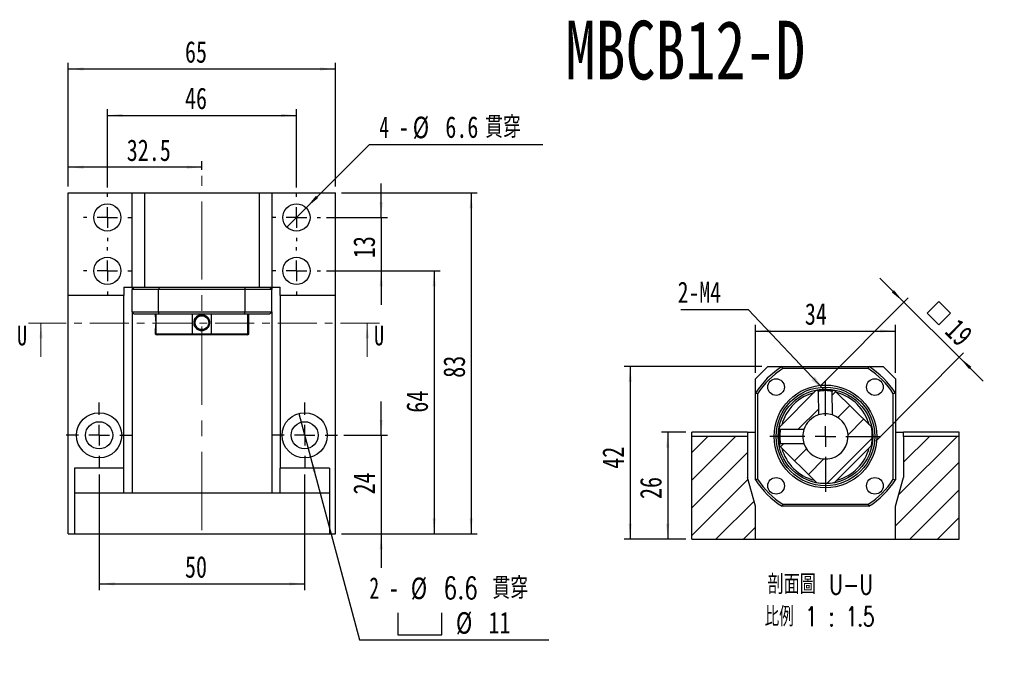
# Model space of a CAD drawing. Header units: millimetres. Extents: x 28 to 295, y 13 to 199.
# Tile 2 of 6: x 28 to 188, y 95 to 199. Entities that reach past the tile are written whole.
import ezdxf

# ---------------------------------------------------------------- set-up
doc = ezdxf.new("R2010")
doc.units = ezdxf.units.MM
doc.linetypes.add('CENTER', pattern=[10.16, 6.35, -1.27, 1.27, -1.27])
doc.linetypes.add('CENTERX2', pattern=[20.32, 12.7, -2.54, 2.54, -2.54])
doc.layers.add('FORMAT', color=7, linetype='Continuous')
doc.styles.add('SLDTEXTSTYLE0', font='TXT', dxfattribs={"width": 0.75})
doc.styles.add('SLDTEXTSTYLE1', font='TXT', dxfattribs={"width": 0.75, "bigfont": 'bigfont'})
doc.styles.add('SLDTEXTSTYLE4', font='TXT', dxfattribs={"width": 0.666667})
doc.styles.add('SLDTEXTSTYLE5', font='TXT', dxfattribs={"width": 0.675, "bigfont": 'bigfont'})
doc.dimstyles.new('SLDDIMSTYLE2', dxfattribs={"dimtxt": 0.18, "dimasz": 2.5, "dimexe": 0, "dimexo": 0.0625, "dimgap": 0, "dimtad": 0, "dimtih": 1, "dimtoh": 1, "dimdec": 0, "dimrnd": 1e-09, "dimzin": 0, "dimdsep": 46, "dimtxsty": 'Standard', "dimsah": 1, "dimcen": 0.09, "dimadec": 0, "dimazin": 0, "dimtfac": 2.5, "dimtdec": 0, "dimtofl": 0, "dimtmove": 0, "dimatfit": 3, "dimfxl": 0, "dimfrac": 2, "dimtolj": 1, "dimtzin": 0, "dimarcsym": 0})
doc.dimstyles.new('SLDDIMSTYLE3', dxfattribs={"dimtxt": 3.5, "dimasz": 2.5, "dimexe": 0, "dimexo": 0.0625, "dimgap": 0.875, "dimtad": 1, "dimdec": 1, "dimlfac": 1.5, "dimrnd": 1e-09, "dimzin": 12, "dimdsep": 46, "dimtxsty": 'SLDTEXTSTYLE0', "dimsah": 1, "dimcen": 0.09, "dimadec": 0, "dimazin": 3, "dimtfac": 1, "dimtdec": 1, "dimtmove": 0, "dimatfit": 0, "dimfxl": 0, "dimfrac": 2, "dimtolj": 1, "dimtzin": 12, "dimarcsym": 0})
doc.dimstyles.new('SLDDIMSTYLE4', dxfattribs={"dimtxt": 3.5, "dimasz": 2.5, "dimexe": 0, "dimexo": 0.0625, "dimgap": 0.875, "dimtad": 1, "dimlfac": 1.5, "dimrnd": 1e-09, "dimzin": 12, "dimdsep": 46, "dimtxsty": 'SLDTEXTSTYLE0', "dimsah": 1, "dimcen": 0.09, "dimadec": 0, "dimazin": 3, "dimtfac": 1, "dimtofl": 0, "dimtmove": 0, "dimatfit": 3, "dimfxl": 0, "dimfrac": 2, "dimtolj": 1, "dimtzin": 12, "dimarcsym": 0})
doc.dimstyles.new('SLDDIMSTYLE5', dxfattribs={"dimtxt": 3.5, "dimasz": 2.5, "dimexe": 0, "dimexo": 0.0625, "dimgap": 0.875, "dimtad": 1, "dimlfac": 1.5, "dimrnd": 1e-09, "dimzin": 12, "dimdsep": 46, "dimtxsty": 'SLDTEXTSTYLE0', "dimsah": 1, "dimcen": 0.09, "dimadec": 0, "dimazin": 3, "dimtfac": 1, "dimtmove": 0, "dimatfit": 0, "dimfxl": 0, "dimfrac": 2, "dimtolj": 1, "dimtzin": 12, "dimarcsym": 0})
doc.dimstyles.new('SLDDIMSTYLE6', dxfattribs={"dimtxt": 3.5, "dimasz": 2.5, "dimexe": 0, "dimexo": 0.0625, "dimgap": 0.875, "dimtad": 0, "dimtih": 1, "dimtoh": 1, "dimdec": 1, "dimlfac": 1.5, "dimrnd": 1e-09, "dimzin": 12, "dimdsep": 46, "dimtxsty": 'SLDTEXTSTYLE0', "dimblk1": 'NONE', "dimsah": 1, "dimcen": 0, "dimadec": 0, "dimazin": 3, "dimtfac": 1, "dimtdec": 1, "dimtmove": 0, "dimatfit": 3, "dimldrblk": 'NONE', "dimfxl": 0, "dimfrac": 2, "dimtolj": 1, "dimtzin": 12, "dimarcsym": 0})

# ---------------------------------------------------------------- blocks, each defined once
blk = doc.blocks.new('_D')
at = {"layer": 'FORMAT', "color": 7}
for p, q in [((36.28, 171.55), (36.28, 175.7)), ((57.95, 174.29), (57.95, 175.7)), ((57.95, 174.7), (36.28, 174.7))]:
    blk.add_line(p, q, dxfattribs=at)
for points in [[(36.28, 174.7), (38.78, 174.45), (38.78, 174.95)], [(57.95, 174.7), (55.45, 174.95), (55.45, 174.45)]]:
    blk.add_solid(points, dxfattribs=at)
at = {"layer": 'FORMAT', "color": 7, "insert": (45.76, 179.21), "char_height": 3.5, "attachment_point": 1, "style": 'SLDTEXTSTYLE0'}
blk.add_mtext('32.5', dxfattribs=at)
blk = doc.blocks.new('_D_1')
at = {"layer": 'FORMAT', "color": 7}
for p, q in [((42.61, 171.42), (42.61, 184.11)), ((73.28, 171.42), (73.28, 184.11)), ((42.61, 183.11), (73.28, 183.11))]:
    blk.add_line(p, q, dxfattribs=at)
for points in [[(42.61, 183.11), (45.11, 182.86), (45.11, 183.36)], [(73.28, 183.11), (70.78, 183.36), (70.78, 182.86)]]:
    blk.add_solid(points, dxfattribs=at)
at = {"layer": 'FORMAT', "color": 7, "insert": (55.2, 187.62), "char_height": 3.5, "attachment_point": 1, "style": 'SLDTEXTSTYLE0'}
blk.add_mtext('46', dxfattribs=at)
blk = doc.blocks.new('_D_2')
at = {"layer": 'FORMAT', "color": 7}
for p, q in [((36.28, 171.55), (36.28, 191.63)), ((79.61, 171.55), (79.61, 191.63)), ((36.28, 190.63), (79.61, 190.63))]:
    blk.add_line(p, q, dxfattribs=at)
for points in [[(36.28, 190.63), (38.78, 190.38), (38.78, 190.88)], [(79.61, 190.63), (77.11, 190.88), (77.11, 190.38)]]:
    blk.add_solid(points, dxfattribs=at)
at = {"layer": 'FORMAT', "color": 7, "insert": (55.2, 195.15), "char_height": 3.5, "attachment_point": 1, "style": 'SLDTEXTSTYLE0'}
blk.add_mtext('65', dxfattribs=at)
blk = doc.blocks.new('_D_3')
at = {"layer": 'FORMAT', "color": 7}
for p, q in [((87.02, 166.55), (87.02, 172.05)), ((78.15, 166.55), (88.02, 166.55)), ((87.02, 166.55), (87.02, 157.88)), ((78.15, 157.88), (88.02, 157.88)), ((87.02, 157.88), (87.02, 152.38))]:
    blk.add_line(p, q, dxfattribs=at)
for points in [[(87.02, 166.55), (87.27, 169.05), (86.77, 169.05)], [(87.02, 157.88), (86.77, 155.38), (87.27, 155.38)]]:
    blk.add_solid(points, dxfattribs=at)
at = {"layer": 'FORMAT', "color": 7, "insert": (82.5, 159.94), "char_height": 3.5, "attachment_point": 1, "rotation": 90, "style": 'SLDTEXTSTYLE0'}
blk.add_mtext('13', dxfattribs=at)
blk = doc.blocks.new('_D_4')
at = {"layer": 'FORMAT', "color": 7}
for p, q in [((87.02, 131.22), (87.02, 136.72)), ((80.95, 131.22), (88.02, 131.22)), ((87.02, 131.22), (87.02, 115.22)), ((80.61, 115.22), (88.02, 115.22)), ((87.02, 115.22), (87.02, 109.72))]:
    blk.add_line(p, q, dxfattribs=at)
for points in [[(87.02, 131.22), (87.27, 133.72), (86.77, 133.72)], [(87.02, 115.22), (86.77, 112.72), (87.27, 112.72)]]:
    blk.add_solid(points, dxfattribs=at)
at = {"layer": 'FORMAT', "color": 7, "insert": (82.5, 121.62), "char_height": 3.5, "attachment_point": 1, "rotation": 90, "style": 'SLDTEXTSTYLE0'}
blk.add_mtext('24', dxfattribs=at)
blk = doc.blocks.new('_D_5')
at = {"layer": 'FORMAT', "color": 7}
for p, q in [((78.15, 157.88), (96.61, 157.88)), ((95.61, 157.88), (95.61, 115.22)), ((80.61, 115.22), (96.61, 115.22))]:
    blk.add_line(p, q, dxfattribs=at)
for points in [[(95.61, 157.88), (95.36, 155.38), (95.86, 155.38)], [(95.61, 115.22), (95.86, 117.72), (95.36, 117.72)]]:
    blk.add_solid(points, dxfattribs=at)
at = {"layer": 'FORMAT', "color": 7, "insert": (91.1, 134.88), "char_height": 3.5, "attachment_point": 1, "rotation": 90, "style": 'SLDTEXTSTYLE0'}
blk.add_mtext('64', dxfattribs=at)
blk = doc.blocks.new('_D_6')
at = {"layer": 'FORMAT', "color": 7}
for p, q in [((80.61, 170.55), (102.61, 170.55)), ((101.61, 170.55), (101.61, 115.22)), ((80.61, 115.22), (102.61, 115.22))]:
    blk.add_line(p, q, dxfattribs=at)
for points in [[(101.61, 170.55), (101.36, 168.05), (101.86, 168.05)], [(101.61, 115.22), (101.86, 117.72), (101.36, 117.72)]]:
    blk.add_solid(points, dxfattribs=at)
at = {"layer": 'FORMAT', "color": 7, "insert": (97.1, 140.54), "char_height": 3.5, "attachment_point": 1, "rotation": 90, "style": 'SLDTEXTSTYLE0'}
blk.add_mtext('83', dxfattribs=at)
blk = doc.blocks.new('_D_7')
at = {"layer": 'FORMAT', "color": 7}
for p, q in [((41.28, 124.88), (41.28, 106.11)), ((74.61, 124.88), (74.61, 106.11)), ((41.28, 107.11), (74.61, 107.11))]:
    blk.add_line(p, q, dxfattribs=at)
for points in [[(41.28, 107.11), (43.78, 106.86), (43.78, 107.36)], [(74.61, 107.11), (72.11, 107.36), (72.11, 106.86)]]:
    blk.add_solid(points, dxfattribs=at)
at = {"layer": 'FORMAT', "color": 7, "insert": (55.2, 111.62), "char_height": 3.5, "attachment_point": 1, "style": 'SLDTEXTSTYLE0'}
blk.add_mtext('50', dxfattribs=at)
blk = doc.blocks.new('_D_8')
at = {"layer": 'FORMAT'}
for p, q in [((74.84, 168.11), (85.12, 178.39)), ((85.12, 178.39), (113.22, 178.39)), ((71.73, 164.99), (74.84, 168.11))]:
    blk.add_line(p, q, dxfattribs=at)
blk.add_solid([(74.84, 168.11), (76.78, 169.7), (76.43, 170.05)], dxfattribs=at)
at = {"layer": 'FORMAT', "char_height": 3.5, "attachment_point": 1}
for s, insert, style in [('4 -', (86.71, 182.96), 'SLDTEXTSTYLE4'), ('%%c', (92.14, 182.9), 'SLDTEXTSTYLE0'), ('6.6', (97.42, 182.96), 'SLDTEXTSTYLE0'), ('\\M+18AD1\\M+190FA', (103.89, 182.96), 'SLDTEXTSTYLE1')]:
    blk.add_mtext(s, dxfattribs=dict(at, insert=insert, style=style))
blk = doc.blocks.new('_NONE')
blk = doc.blocks.new('SW_SYMBOL_HOLE_SPOT')
at = {"layer": 'FORMAT', "color": 0}
for p, q in [((0, 875), (0, 75)), ((1600, 75), (1600, 875)), ((0, 75), (1600, 75))]:
    blk.add_line(p, q, dxfattribs=at)
blk = doc.blocks.new('_D_9')
at = {"layer": 'FORMAT'}
for p, q in [((73.67, 134.76), (75.56, 127.68)), ((75.56, 127.68), (83.51, 98.02)), ((83.51, 98.02), (114.19, 98.02))]:
    blk.add_line(p, q, dxfattribs=at)
blk.add_solid([(75.56, 127.68), (75.97, 125.2), (76.45, 125.33)], dxfattribs=at)
at = {"layer": 'FORMAT', "xscale": 0.004470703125, "yscale": 0.004470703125, "zscale": 0.004470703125}
blk.add_blockref('SW_SYMBOL_HOLE_SPOT', (89.7, 98.5), dxfattribs=at)
at = {"layer": 'FORMAT', "char_height": 3.5, "attachment_point": 1}
for s, insert, style in [('2 -', (85.1, 108.19), 'SLDTEXTSTYLE4'), ('%%c', (91.82, 108.14), 'SLDTEXTSTYLE0'), ('6.6 \\M+18AD1\\M+190FA', (97.1, 108.19), 'SLDTEXTSTYLE1'), ('%%c', (99.14, 102.53), 'SLDTEXTSTYLE0'), ('11', (104.42, 102.58), 'SLDTEXTSTYLE0')]:
    blk.add_mtext(s, dxfattribs=dict(at, insert=insert, style=style))
blk = doc.blocks.new('SW_CENTERMARKSYMBOL_2')
at = {"layer": 'FORMAT', "color": 0}
for p, q in [((0, 3.33), (0, 3.87)), ((0, 0), (0, 1.67)), ((-3.33, 0), (-3.87, 0)), ((0, 0), (-1.67, 0)), ((0, 0), (0, -1.67)), ((0, 0), (1.67, 0)), ((3.33, 0), (3.87, 0)), ((0, -3.33), (0, -3.87))]:
    blk.add_line(p, q, dxfattribs=at)
blk = doc.blocks.new('SW_CENTERMARKSYMBOL_3')
at = {"layer": 'FORMAT', "color": 0}
for p, q in [((0, 3.33), (0, 3.87)), ((0, 0), (0, 1.67)), ((-3.33, 0), (-3.87, 0)), ((0, 0), (-1.67, 0)), ((0, 0), (0, -1.67)), ((0, 0), (1.67, 0)), ((3.33, 0), (3.87, 0)), ((0, -3.33), (0, -3.87))]:
    blk.add_line(p, q, dxfattribs=at)
blk = doc.blocks.new('SW_CENTERMARKSYMBOL_4')
at = {"layer": 'FORMAT', "color": 0}
for p, q in [((0, 3.33), (0, 3.87)), ((0, 0), (0, 1.67)), ((-3.33, 0), (-3.87, 0)), ((0, 0), (-1.67, 0)), ((0, 0), (0, -1.67)), ((0, 0), (1.67, 0)), ((3.33, 0), (3.87, 0)), ((0, -3.33), (0, -3.87))]:
    blk.add_line(p, q, dxfattribs=at)
blk = doc.blocks.new('SW_CENTERMARKSYMBOL_5')
at = {"layer": 'FORMAT', "color": 0}
for p, q in [((0, 3.33), (0, 3.87)), ((0, 0), (0, 1.67)), ((-3.33, 0), (-3.87, 0)), ((0, 0), (-1.67, 0)), ((0, 0), (0, -1.67)), ((0, 0), (1.67, 0)), ((3.33, 0), (3.87, 0)), ((0, -3.33), (0, -3.87))]:
    blk.add_line(p, q, dxfattribs=at)
blk = doc.blocks.new('SW_CENTERMARKSYMBOL_6')
at = {"layer": 'FORMAT', "color": 0}
for p, q in [((0, 3.33), (0, 5.33)), ((0, 0), (0, 1.67)), ((-3.33, 0), (-5.33, 0)), ((0, 0), (-1.67, 0)), ((0, 0), (0, -1.67)), ((0, 0), (1.67, 0)), ((3.33, 0), (5.33, 0)), ((0, -3.33), (0, -5.33))]:
    blk.add_line(p, q, dxfattribs=at)
blk = doc.blocks.new('SW_CENTERMARKSYMBOL_7')
at = {"layer": 'FORMAT', "color": 0}
for p, q in [((0, 3.33), (0, 5.33)), ((0, 0), (0, 1.67)), ((-3.33, 0), (-5.33, 0)), ((0, 0), (-1.67, 0)), ((0, 0), (0, -1.67)), ((0, 0), (1.67, 0)), ((3.33, 0), (5.33, 0)), ((0, -3.33), (0, -5.33))]:
    blk.add_line(p, q, dxfattribs=at)
blk = doc.blocks.new('_D_10')
at = {"layer": 'FORMAT', "color": 7}
for p, q in [((136.4, 131.7), (132.49, 131.7)), ((133.49, 131.7), (133.49, 114.36)), ((136.4, 114.36), (132.49, 114.36))]:
    blk.add_line(p, q, dxfattribs=at)
for points in [[(133.49, 131.7), (133.24, 129.2), (133.74, 129.2)], [(133.49, 114.36), (133.74, 116.86), (133.24, 116.86)]]:
    blk.add_solid(points, dxfattribs=at)
at = {"layer": 'FORMAT', "color": 7, "insert": (128.98, 120.88), "char_height": 3.5, "attachment_point": 1, "rotation": 90, "style": 'SLDTEXTSTYLE0'}
blk.add_mtext('26', dxfattribs=at)
blk = doc.blocks.new('_D_11')
at = {"layer": 'FORMAT', "color": 7}
for p, q in [((148.73, 142.36), (126.4, 142.36)), ((127.4, 142.36), (127.4, 114.36)), ((136.4, 114.36), (126.4, 114.36))]:
    blk.add_line(p, q, dxfattribs=at)
for points in [[(127.4, 142.36), (127.15, 139.86), (127.65, 139.86)], [(127.4, 114.36), (127.65, 116.86), (127.15, 116.86)]]:
    blk.add_solid(points, dxfattribs=at)
at = {"layer": 'FORMAT', "color": 7, "insert": (122.89, 125.78), "char_height": 3.5, "attachment_point": 1, "rotation": 90, "style": 'SLDTEXTSTYLE0'}
blk.add_mtext('42', dxfattribs=at)
blk = doc.blocks.new('_D_12')
at = {"layer": 'FORMAT', "color": 7}
for p, q in [((147.73, 141.36), (147.73, 149.13)), ((170.4, 141.36), (170.4, 149.13)), ((147.73, 148.13), (170.4, 148.13))]:
    blk.add_line(p, q, dxfattribs=at)
for points in [[(147.73, 148.13), (150.23, 147.88), (150.23, 148.38)], [(170.4, 148.13), (167.9, 148.38), (167.9, 147.88)]]:
    blk.add_solid(points, dxfattribs=at)
at = {"layer": 'FORMAT', "color": 7, "insert": (155.73, 152.64), "char_height": 3.5, "attachment_point": 1, "style": 'SLDTEXTSTYLE0'}
blk.add_mtext('34', dxfattribs=at)
blk = doc.blocks.new('SW_SYMBOL_MOD_BOX')
at = {"layer": 'FORMAT', "color": 0}
for p, q in [((200, 200), (200, 800)), ((200, 800), (800, 800)), ((800, 800), (800, 200)), ((200, 200), (800, 200))]:
    blk.add_line(p, q, dxfattribs=at)
blk = doc.blocks.new('_D_13')
at = {"layer": 'FORMAT', "color": 7}
for p, q in [((171.76, 152.82), (167.86, 156.69)), ((158.23, 139.18), (172.47, 153.53)), ((171.76, 152.82), (180.76, 143.9)), ((167.23, 130.26), (181.46, 144.61)), ((180.76, 143.9), (184.66, 140.02))]:
    blk.add_line(p, q, dxfattribs=at)
for points in [[(171.76, 152.82), (170.17, 154.76), (169.81, 154.4)], [(180.76, 143.9), (182.36, 141.96), (182.71, 142.32)]]:
    blk.add_solid(points, dxfattribs=at)
at = {"layer": 'FORMAT', "color": 7, "xscale": 0.004470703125, "yscale": 0.004470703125, "zscale": 0.004470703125, "rotation": 315.2253998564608}
blk.add_blockref('SW_SYMBOL_MOD_BOX', (174.28, 151.01), dxfattribs=at)
at = {"layer": 'FORMAT', "color": 7, "insert": (180.7, 150.39), "char_height": 3.5, "attachment_point": 1, "rotation": 315.2254, "style": 'SLDTEXTSTYLE0'}
blk.add_mtext('19', dxfattribs=at)
blk = doc.blocks.new('SW_NOTE_2')
at = {"layer": 'FORMAT', "color": 0, "char_height": 3.175, "attachment_point": 2}
for s, insert, style in [('\\M+19655\\M+196CA\\M+19AA4 U-U', (10.32, 4.09), 'SLDTEXTSTYLE1'), ('\\M+194E4\\M+197E1 1 : 1.5', (10.2, -1.14), 'SLDTEXTSTYLE5')]:
    blk.add_mtext(s, dxfattribs=dict(at, insert=insert, style=style))
blk = doc.blocks.new('SW_NOTE_3')
at = {"layer": 'FORMAT', "color": 0}
blk.add_line((-10.94, 0), (0, 0), dxfattribs=at)
at = {"layer": 'FORMAT', "color": 0, "insert": (-11.43, 4.53), "char_height": 3.44, "attachment_point": 1, "style": 'SLDTEXTSTYLE0'}
blk.add_mtext('2-M4', dxfattribs=at)
blk = doc.blocks.new('SW_CENTERMARKSYMBOL_8')
at = {"layer": 'FORMAT', "color": 0}
for p, q in [((0, 3.33), (0, 9)), ((0, 0), (0, 1.67)), ((-3.33, 0), (-9, 0)), ((0, 0), (-1.67, 0)), ((0, 0), (0, -1.67)), ((0, 0), (1.67, 0)), ((3.33, 0), (9, 0)), ((0, -3.33), (0, -9))]:
    blk.add_line(p, q, dxfattribs=at)

msp = doc.modelspace()

# ---------------------------------------------------------------- hatches: boundary and pattern name
at = {"layer": 'FORMAT', "linetype": 'Continuous', "lineweight": 18}
h = msp.add_hatch(dxfattribs=at)
h.set_pattern_fill('ANSI31', color=256, style=0)
edge = h.paths.add_edge_path(flags=0)
edge.add_arc((159.0676, 131.0304), 7.6, 168.78271, 170.345394)
edge.add_spline(control_points=[(151.5752, 132.305), (151.5897, 132.2904), (151.6043, 132.276), (151.6188, 132.2615), (151.6334, 132.2471), (151.6479, 132.2326), (151.6625, 132.2182), (151.6909, 132.1899), (151.7194, 132.1616), (151.7478, 132.1334)], knot_values=[0, 0, 0, 0, 0.00009231, 0.00009231, 0.00009231, 0.00018461, 0.00018461, 0.00018461, 0.00036502, 0.00036502, 0.00036502, 0.00036502], weights=[1, 1, 1, 1, 1, 1, 1, 1, 1, 1], degree=3, periodic=0)
edge.add_line((151.7478, 132.1334), (155.5755, 132.1485))
edge.add_arc((159.0676, 131.0304), 3.6667, 108.205239, 162.245561, ccw=False)
edge.add_line((157.922, 134.5135), (157.907, 138.3413))
edge.add_spline(control_points=[(157.907, 138.3413), (157.8925, 138.3557), (157.8779, 138.3701), (157.8633, 138.3845), (157.8488, 138.399), (157.8342, 138.4134), (157.8196, 138.4278), (157.7911, 138.4561), (157.7627, 138.4843), (157.7342, 138.5125)], knot_values=[0, 0, 0, 0, 0.00009231, 0.00009231, 0.00009231, 0.00018461, 0.00018461, 0.00018461, 0.00036502, 0.00036502, 0.00036502, 0.00036502], weights=[1, 1, 1, 1, 1, 1, 1, 1, 1, 1], degree=3, periodic=0)
edge.add_arc((159.0676, 131.0304), 7.6, 100.104463, 101.66809)
edge.add_line((157.5305, 138.4733), (151.6128, 132.5088))
h = msp.add_hatch(dxfattribs=at)
h.set_pattern_fill('ANSI31', color=256, style=0)
edge = h.paths.add_edge_path(flags=0)
edge.add_arc((159.0676, 131.0304), 7.6, 190.106157, 191.66809)
edge.add_line((151.6246, 129.4933), (157.5891, 123.5756))
edge.add_arc((159.0676, 131.0304), 7.6, 258.78271, 281.66809)
edge.add_line((160.6046, 123.5874), (166.5224, 129.5519))
edge.add_arc((159.0676, 131.0304), 7.6, 348.78271, 371.66809)
edge.add_line((166.5105, 132.5674), (160.546, 138.4852))
edge.add_arc((159.0676, 131.0304), 7.6, 78.78271, 80.345492)
edge.add_spline(control_points=[(160.3421, 138.5227), (160.3276, 138.5082), (160.3132, 138.4937), (160.2987, 138.4791), (160.2842, 138.4645), (160.2698, 138.45), (160.2553, 138.4354), (160.2271, 138.407), (160.1988, 138.3786), (160.1706, 138.3501)], knot_values=[0, 0, 0, 0, 0.00009231, 0.00009231, 0.00009231, 0.00018461, 0.00018461, 0.00018461, 0.00036502, 0.00036502, 0.00036502, 0.00036502], weights=[1, 1, 1, 1, 1, 1, 1, 1, 1, 1], degree=3, periodic=0)
edge.add_line((160.1706, 138.3501), (160.1857, 134.5224))
edge.add_arc((159.0676, 131.0304), 3.6667, -161.794761, 72.245561, ccw=False)
edge.add_line((155.5844, 129.8848), (151.7566, 129.8698))
edge.add_spline(control_points=[(151.7566, 129.8698), (151.7423, 129.8553), (151.7278, 129.8407), (151.7134, 129.8261), (151.699, 129.8116), (151.6845, 129.797), (151.6701, 129.7824), (151.6419, 129.7539), (151.6137, 129.7255), (151.5854, 129.697)], knot_values=[0, 0, 0, 0, 0.00009231, 0.00009231, 0.00009231, 0.00018461, 0.00018461, 0.00018461, 0.00036502, 0.00036502, 0.00036502, 0.00036502], weights=[1, 1, 1, 1, 1, 1, 1, 1, 1, 1], degree=3, periodic=0)
h = msp.add_hatch(dxfattribs=at)
h.set_pattern_fill('ANSI31', color=256, style=0)
h.paths.add_polyline_path([(146.4009, 124.3637), (146.4009, 131.0304), (137.4009, 131.0304), (137.4009, 114.3637), (147.7342, 114.3637), (147.7342, 119.697)], flags=0)
h = msp.add_hatch(dxfattribs=at)
h.set_pattern_fill('ANSI31', color=256, style=0)
h.paths.add_polyline_path([(170.4009, 119.697), (170.4009, 114.3637), (180.7342, 114.3637), (180.7342, 131.0304), (171.7342, 131.0304), (171.7342, 124.3637)], flags=0)

# ---------------------------------------------------------------- linework, layer by layer
at = {"color": 7, "linetype": 'Continuous', "lineweight": 25}
for p, q in [((36.2816, 153.8838), (36.2816, 170.5504)), ((36.2816, 170.5504), (46.6149, 170.5504)), ((46.6149, 155.2171), (46.6149, 170.5504)), ((46.6149, 170.5504), (48.6149, 170.5504)), ((48.6149, 170.5504), (48.6149, 155.2171)), ((48.6149, 170.5504), (67.2816, 170.5504)), ((67.2816, 170.5504), (69.2816, 170.5504)), ((67.2816, 155.2171), (67.2816, 170.5504)), ((69.2816, 170.5504), (69.2816, 155.2171)), ((69.2816, 170.5504), (79.6149, 170.5504)), ((79.6149, 153.8838), (79.6149, 170.5504)), ((45.2816, 155.2171), (45.2816, 153.8838)), ((45.2816, 155.2171), (46.6149, 155.2171)), ((46.6149, 155.2171), (48.6149, 155.2171)), ((46.6149, 155.2171), (46.6149, 154.8838)), ((48.6149, 155.2171), (67.2816, 155.2171)), ((67.2816, 155.2171), (69.2816, 155.2171)), ((69.2816, 155.2171), (70.6149, 155.2171)), ((69.2816, 155.2171), (69.2816, 154.8838)), ((70.6149, 153.8838), (70.6149, 155.2171)), ((45.2816, 153.8838), (36.2816, 153.8838)), ((36.2816, 115.2171), (36.2816, 153.8838)), ((45.2816, 125.8838), (45.2816, 153.8838)), ((50.9245, 154.8838), (46.6149, 154.8838)), ((46.6149, 151.2171), (46.6149, 154.8838)), ((64.972, 154.8838), (50.9245, 154.8838)), ((50.9245, 151.2171), (50.9245, 154.8838)), ((69.2816, 154.8838), (64.972, 154.8838)), ((64.972, 151.2171), (64.972, 154.8838)), ((69.2816, 151.2171), (69.2816, 154.8838)), ((79.6149, 153.8838), (70.6149, 153.8838)), ((70.6149, 153.8838), (70.6149, 125.8838)), ((79.6149, 115.2171), (79.6149, 153.8838)), ((46.6149, 151.2171), (50.9245, 151.2171)), ((46.6149, 151.2171), (46.6149, 121.8838)), ((51.02, 150.8838), (46.9483, 150.8838)), ((50.3483, 150.8838), (50.3483, 150.7535)), ((50.4934, 150.8838), (50.4934, 147.6838)), ((50.9245, 151.2171), (64.972, 151.2171)), ((64.8765, 150.8838), (51.02, 150.8838)), ((56.4112, 147.6838), (56.4112, 150.8838)), ((59.4267, 150.8838), (59.4267, 147.6838)), ((68.9483, 150.8838), (64.8765, 150.8838)), ((64.972, 151.2171), (69.2816, 151.2171)), ((65.3912, 147.6838), (65.3912, 150.8838)), ((65.5483, 147.6838), (65.5483, 150.8838)), ((69.2816, 151.2171), (69.2816, 121.8838)), ((50.3483, 148.2142), (50.3483, 147.6838)), ((50.3483, 147.6838), (50.5483, 147.4838)), ((50.3483, 147.6838), (50.4934, 147.6838)), ((50.4934, 147.6838), (56.4112, 147.6838)), ((50.6782, 147.4838), (50.5483, 147.4838)), ((56.5104, 147.4838), (50.6782, 147.4838)), ((56.4112, 147.6838), (59.4267, 147.6838)), ((59.3289, 147.4838), (56.5104, 147.4838)), ((65.2072, 147.4838), (59.3289, 147.4838)), ((59.4267, 147.6838), (65.3912, 147.6838)), ((65.3483, 147.4838), (65.2072, 147.4838)), ((65.3483, 147.4838), (65.5483, 147.6838)), ((65.3912, 147.6838), (65.5483, 147.6838)), ((147.7342, 140.3637), (149.7342, 142.3637)), ((149.7342, 142.3637), (152.0438, 142.3637)), ((152.0438, 142.3637), (166.0913, 142.3637)), ((166.0913, 142.3637), (168.4009, 142.3637)), ((168.4009, 142.3637), (170.4009, 140.3637)), ((165.9958, 142.0304), (152.1394, 142.0304)), ((147.7342, 138.0541), (147.7342, 140.3637)), ((170.4009, 140.3637), (170.4009, 138.0541)), ((147.7342, 124.0066), (147.7342, 138.0541)), ((148.0676, 137.9586), (148.0676, 124.1022)), ((157.5305, 138.4733), (151.6128, 132.5088)), ((157.907, 138.3413), (157.922, 134.5135)), ((160.1857, 134.5224), (160.1706, 138.3502)), ((160.3238, 138.5258), (160.342, 138.5227)), ((166.5105, 132.5674), (160.546, 138.4852)), ((170.0676, 124.1022), (170.0676, 137.9586)), ((170.4009, 138.0541), (170.4009, 124.0066)), ((146.4009, 131.697), (137.4009, 131.697)), ((137.4009, 131.0304), (137.4009, 131.697)), ((137.4009, 114.3637), (137.4009, 131.0304)), ((146.4009, 131.0304), (137.4009, 131.0304)), ((146.4009, 131.697), (146.4009, 131.0304)), ((146.4009, 131.697), (147.7342, 131.697)), ((146.4009, 131.0304), (146.4009, 124.3637)), ((151.5721, 132.2866), (151.5752, 132.3049)), ((155.5755, 132.1485), (151.7477, 132.1334)), ((170.4009, 131.697), (171.7342, 131.697)), ((180.7342, 131.697), (171.7342, 131.697)), ((171.7342, 131.0304), (171.7342, 131.697)), ((171.7342, 131.0304), (171.7342, 124.3637)), ((180.7342, 131.0304), (171.7342, 131.0304)), ((180.7342, 131.0304), (180.7342, 131.697)), ((180.7342, 114.3637), (180.7342, 131.0304)), ((151.6246, 129.4933), (157.5891, 123.5756)), ((151.7566, 129.8698), (155.5844, 129.8848)), ((151.7571, 129.8683), (151.7566, 129.8698)), ((160.6046, 123.5874), (166.5224, 129.5519)), ((45.2816, 125.8838), (37.2816, 125.8838)), ((37.2816, 125.8838), (37.2816, 121.8838)), ((45.2816, 121.8838), (45.2816, 125.8838)), ((78.6149, 125.8838), (70.6149, 125.8838)), ((70.6149, 121.8838), (70.6149, 125.8838)), ((78.6149, 125.8838), (78.6149, 121.8838)), ((147.7342, 119.697), (146.4009, 124.3637)), ((170.4009, 119.697), (171.7342, 124.3637)), ((37.2816, 121.8838), (78.6149, 121.8838)), ((37.2816, 121.8838), (37.2816, 115.2171)), ((78.6149, 121.8838), (78.6149, 115.2171)), ((152.1394, 120.0304), (165.9958, 120.0304)), ((147.7342, 114.3637), (147.7342, 119.697)), ((166.0913, 119.697), (152.0438, 119.697)), ((170.4009, 114.3637), (170.4009, 119.697)), ((36.2816, 115.2171), (37.2816, 115.2171)), ((37.2816, 115.2171), (78.6149, 115.2171)), ((78.6149, 115.2171), (79.6149, 115.2171)), ((137.4009, 114.3637), (147.7342, 114.3637)), ((147.7342, 114.3637), (170.4009, 114.3637)), ((170.4009, 114.3637), (180.7342, 114.3637))]:
    msp.add_line(p, q, dxfattribs=at)
at = {"color": 7, "linetype": 'CENTER', "lineweight": 18}
msp.add_line((86.7572, 149.4255), (29.8501, 149.4255), dxfattribs=at)
at = {"color": 7, "linetype": 'Continuous', "lineweight": 18}
for p, q in [((31.8501, 143.9255), (31.8501, 149.4255)), ((84.7572, 143.9255), (84.7572, 149.4255))]:
    msp.add_line(p, q, dxfattribs=at)
at = {"color": 7, "linetype": 'Continuous', "lineweight": 25, "flags": 128}
for points in [[(157.907, 138.3412), (157.8633, 138.3845), (157.8196, 138.4278), (157.7769, 138.4702), (157.7342, 138.5125)], [(157.9213, 138.3447), (157.9198, 138.3444), (157.9055, 138.3409), (157.907, 138.3413)], [(160.3421, 138.5228), (160.2987, 138.4791), (160.2553, 138.4354), (160.213, 138.3928), (160.1706, 138.3501)], [(152.2936, 133.8394), (152.1085, 133.3433), (151.9679, 132.8667)], [(151.5752, 132.3049), (151.6188, 132.2615), (151.6625, 132.2182), (151.7052, 132.1758), (151.7478, 132.1334)], [(151.7567, 129.8698), (151.7134, 129.8261), (151.6701, 129.7824), (151.6278, 129.7397), (151.5854, 129.697)], [(151.7532, 129.8841), (151.7535, 129.8826), (151.7567, 129.8698)]]:
    msp.add_lwpolyline(points, dxfattribs=at)
at = {"color": 7, "linetype": 'Continuous', "lineweight": 25}
for centre, radius in [((42.6149, 166.5504), 2.2), ((73.2816, 166.5504), 2.2), ((42.6149, 157.8838), 2.2), ((73.2816, 157.8838), 2.2), ((151.0537, 139.0442), 1.35), ((159.0676, 131.0304), 8.3333), ((159.0676, 131.0304), 8), ((167.0814, 139.0442), 1.35), ((159.0676, 131.0304), 7.6667), ((41.2816, 131.2171), 3.6667), ((74.6149, 131.2171), 3.6667), ((41.2816, 131.2171), 2.2), ((74.6149, 131.2171), 2.2), ((151.0537, 123.0165), 1.35), ((167.0814, 123.0165), 1.35)]:
    msp.add_circle(centre, radius, dxfattribs=at)
for centre, radius, start, end in [((57.926, 149.4761), 1.1257, 89.590255, 270.398145), ((159.0676, 131.0304), 13.3333, 121.788331, 148.211669), ((159.0676, 131.0304), 13.3333, 31.788331, 58.211669), ((159.0676, 131.0304), 13, 122.204228, 147.795772), ((159.0676, 131.0304), 13, 32.204228, 57.795772), ((159.0676, 131.0304), 7.3333, 104.952759, 157.477326), ((159.0676, 131.0304), 7.6, 100.106071, 101.66809), ((159.0676, 131.0307), 7.5997, 80.517092, 99.954582), ((159.0605, 132.4877), 5.9673, 79.419802, 100.641016), ((159.0676, 131.0304), 7.6, 78.78271, 80.345492), ((159.0676, 131.0304), 7.3333, 14.952759, 75.498041), ((159.0676, 131.0304), 3.6667, 108.205239, 162.245561), ((159.0676, 131.0304), 3.6667, 198.205239, 72.245561), ((159.0676, 131.0304), 3.6667, 72.26601, 108.200026), ((159.0676, 131.0304), 7.6, 348.78271, 11.66809), ((159.0672, 131.0304), 7.5997, 170.518178, 189.953578), ((159.0676, 131.0304), 7.6, 168.78271, 170.345394), ((157.6108, 131.0233), 5.9679, 169.420065, 190.63969), ((159.0676, 131.0304), 3.6667, 162.266011, 198.200025), ((159.0676, 131.0304), 7.6, 190.106157, 191.66809), ((159.0676, 131.0304), 7.3333, 194.952759, 255.498041), ((159.0676, 131.0304), 7.3333, 284.952759, 345.498041), ((159.0676, 131.0304), 13.3333, 211.788331, 238.211669), ((159.0676, 131.0304), 13, 212.204228, 237.795772), ((159.0676, 131.0304), 7.6, 258.78271, 281.66809), ((159.0676, 131.0304), 13, 302.204228, 327.795772), ((159.0676, 131.0304), 13.3333, 301.788331, 328.211669)]:
    msp.add_arc(centre, radius, start, end, dxfattribs=at)
for points in [[(46.9483, 155.2171), (46.8372, 155.106), (46.7261, 154.9949), (46.6149, 154.8838)], [(51.02, 155.2171), (50.988, 155.106), (50.9561, 154.9949), (50.9245, 154.8838)], [(64.8765, 155.2171), (64.9085, 155.106), (64.9404, 154.9949), (64.972, 154.8838)], [(68.9483, 155.2171), (69.0593, 155.106), (69.1704, 154.9949), (69.2816, 154.8838)], [(46.9483, 150.8838), (46.8372, 150.9948), (46.7261, 151.1059), (46.6149, 151.2171)], [(51.02, 150.8838), (50.988, 150.9948), (50.9561, 151.1059), (50.9245, 151.2171)], [(64.8765, 150.8838), (64.9085, 150.9948), (64.9404, 151.1059), (64.972, 151.2171)], [(69.2816, 151.2171), (69.1704, 151.1059), (69.0593, 150.9948), (68.9483, 150.8838)], [(50.4934, 147.6838), (50.5549, 147.6171), (50.6165, 147.5504), (50.6782, 147.4838)], [(56.4112, 147.6838), (56.4444, 147.6171), (56.4775, 147.5504), (56.5104, 147.4838)], [(59.4267, 147.6838), (59.394, 147.6171), (59.3614, 147.5504), (59.3289, 147.4838)], [(65.3912, 147.6838), (65.33, 147.6171), (65.2686, 147.5504), (65.2072, 147.4838)], [(152.1394, 142.0304), (152.1073, 142.1415), (152.0754, 142.2526), (152.0438, 142.3637)], [(165.9958, 142.0304), (166.0278, 142.1415), (166.0597, 142.2526), (166.0913, 142.3637)], [(148.0676, 137.9586), (147.9565, 137.9906), (147.8454, 138.0225), (147.7342, 138.0541)], [(170.4009, 138.0541), (170.2898, 138.0225), (170.1786, 137.9906), (170.0676, 137.9586)], [(148.0676, 124.1022), (147.9565, 124.0701), (147.8454, 124.0382), (147.7342, 124.0066)], [(170.0676, 124.1022), (170.1786, 124.0701), (170.2898, 124.0382), (170.4009, 124.0066)], [(152.1394, 120.0304), (152.1073, 119.9193), (152.0754, 119.8082), (152.0438, 119.697)], [(165.9958, 120.0304), (166.0278, 119.9193), (166.0597, 119.8082), (166.0913, 119.697)]]:
    msp.add_open_spline(points, degree=3, dxfattribs=at)
for points, knots in [([(50.3492, 150.7535), (50.352, 150.7369), (50.3577, 150.7028), (50.4008, 150.4054), (50.4374, 150.0595), (50.4535, 149.7362), (50.4575, 149.4859), (50.4532, 149.2333), (50.4365, 148.9126), (50.4011, 148.5602), (50.3576, 148.2648), (50.3519, 148.2307), (50.3492, 148.2142)], [0, 0, 0, 0, 0.12046877, 0.24800444, 0.37446115, 0.43619972, 0.50031771, 0.5626297, 0.62608727, 0.75202258, 0.87968874, 1, 1, 1, 1]), ([(57.9184, 148.2084), (57.7466, 148.2085), (57.4038, 148.2676), (57.0205, 148.5298), (56.7722, 148.8359), (56.6399, 149.1486), (56.6029, 149.4543), (56.6301, 149.7342), (56.7067, 149.9749), (56.827, 150.198), (57.0449, 150.456), (57.4048, 150.7002), (57.919, 150.7886), (58.4339, 150.7003), (58.8169, 150.4374), (59.0654, 150.131), (59.1978, 149.8182), (59.2348, 149.5125), (59.2073, 149.2325), (59.1303, 148.9917), (59.0096, 148.7687), (58.7914, 148.5109), (58.432, 148.2668), (58.0898, 148.2083), (57.9184, 148.2084)], [0, 0, 0, 0, 0.06302637, 0.1257751, 0.16799929, 0.20838011, 0.25006499, 0.28072307, 0.31194474, 0.34314712, 0.37421618, 0.43702909, 0.50016045, 0.56306147, 0.62580913, 0.66809106, 0.70848525, 0.75013546, 0.78081705, 0.81206657, 0.84327613, 0.87436989, 0.93709818, 1, 1, 1, 1]), ([(57.919, 148.3504), (58.0017, 148.3504), (58.1834, 148.3704), (58.4644, 148.4728), (58.7331, 148.6698), (58.9304, 148.9385), (59.0328, 149.2198), (59.067, 149.53), (59.002, 149.9093), (58.7753, 150.2669), (58.4655, 150.494), (58.1844, 150.5969), (57.8729, 150.6315), (57.4926, 150.566), (57.1346, 150.3384), (56.9081, 150.0283), (56.8059, 149.7471), (56.7721, 149.4371), (56.8369, 149.058), (57.0488, 148.7238), (57.311, 148.5166), (57.525, 148.4133), (57.7282, 148.3609), (57.8584, 148.3504), (57.919, 148.3504)], [0, 0, 0, 0, 0.03484118, 0.07651579, 0.12504644, 0.17388837, 0.21560306, 0.25021106, 0.30466012, 0.37490721, 0.42348266, 0.46516478, 0.49997572, 0.55482116, 0.62488782, 0.67367422, 0.71535908, 0.74996322, 0.80437007, 0.87461539, 0.91177621, 0.94505305, 0.97445545, 1, 1, 1, 1])]:
    msp.add_open_spline(points, degree=3, knots=knots, dxfattribs=at)
at = {"color": 7, "linetype": 'Continuous', "lineweight": 18}
for points in [[(31.8501, 149.4255), (31.6001, 146.9255), (32.1001, 146.9255)], [(84.7572, 149.4255), (84.5072, 146.9255), (85.0072, 146.9255)]]:
    msp.add_solid(points, dxfattribs=at)
at = {"layer": 'FORMAT', "color": 7, "linetype": 'CENTERX2', "lineweight": 18}
msp.add_line((57.9483, 115.8183), (57.9483, 173.2898), dxfattribs=at)

# ---------------------------------------------------------------- block references
at = {"layer": 'FORMAT', "color": 7}
for name, p in [('SW_CENTERMARKSYMBOL_2', (42.6149, 166.5504)), ('SW_CENTERMARKSYMBOL_4', (73.2816, 166.5504)), ('SW_CENTERMARKSYMBOL_3', (42.6149, 157.8838)), ('SW_CENTERMARKSYMBOL_5', (73.2816, 157.8838)), ('SW_NOTE_3', (146.5367, 151.6102)), ('SW_CENTERMARKSYMBOL_8', (159.0676, 131.0304)), ('SW_CENTERMARKSYMBOL_7', (41.2816, 131.2171)), ('SW_CENTERMARKSYMBOL_6', (74.6149, 131.2171))]:
    msp.add_blockref(name, p, dxfattribs=at)
at = {"layer": 'FORMAT'}
msp.add_blockref('SW_NOTE_2', (147.9049, 104.5417), dxfattribs=at)

# ---------------------------------------------------------------- texts
at = {"color": 7, "linetype": 'Continuous', "char_height": 3.175, "attachment_point": 1, "style": 'SLDTEXTSTYLE0'}
for insert in [(27.9719, 148.9691), (85.8652, 148.9691)]:
    msp.add_mtext('U', dxfattribs=dict(at, insert=insert))
at = {"layer": 'FORMAT', "color": 7, "insert": (116.9236, 198.458), "char_height": 9.525, "attachment_point": 1, "style": 'SLDTEXTSTYLE0'}
msp.add_mtext('MBCB12-D', dxfattribs=at)

# ---------------------------------------------------------------- dimensions: what is measured, and where the dimension line sits
at = {"layer": 'FORMAT', "color": 7}
for base, p1, p2, dimstyle, picture, middle in [((79.6149, 190.6333), (36.2816, 170.5504), (79.6149, 170.5504), 'SLDDIMSTYLE4', '_D_2', (57.7842, 190.6333)), ((73.2816, 183.1059), (42.6149, 170.4171), (73.2816, 170.4171), 'SLDDIMSTYLE4', '_D_1', (57.7842, 183.1059)), ((36.2816, 174.6984), (57.9483, 173.2898), (36.2816, 170.5504), 'SLDDIMSTYLE3', '_D', (50.2847, 174.6984)), ((170.4009, 148.1327), (147.7342, 140.3637), (170.4009, 140.3637), 'SLDDIMSTYLE4', '_D_12', (158.3118, 148.1327)), ((74.6149, 107.1105), (41.2816, 125.8838), (74.6149, 125.8838), 'SLDDIMSTYLE4', '_D_7', (57.7842, 107.1105))]:
    dim = msp.add_linear_dim(base=base, p1=p1, p2=p2, dimstyle=dimstyle, dxfattribs=at)
    dim.commit()
    dim.dimension.update_dxf_attribs({"geometry": picture, "text_midpoint": middle, "dimtype": 160})
at = {"layer": 'FORMAT'}
for p1, p2, text, picture, middle in [((71.726, 164.9948), (74.8372, 168.1061), '4 -<>貫穿', '_D_8', (99.9649, 181.1977)), ((73.6659, 134.7588), (75.5639, 127.6754), '2 - %%c6.6 貫穿\\P{\\fGDT;v}<>', '_D_9', (99.6443, 103.6289))]:
    dim = msp.add_diameter_dim_2p(p1=p1, p2=p2, text=text, dimstyle='SLDDIMSTYLE6', dxfattribs=at)
    dim.commit()
    dim.dimension.update_dxf_attribs({"geometry": picture, "text_midpoint": middle, "dimtype": 163})
at = {"layer": 'FORMAT', "color": 7}
for base, p1, p2, dimstyle, picture, middle in [((87.0158, 157.8838), (77.1483, 166.5504), (77.1483, 157.8838), 'SLDDIMSTYLE5', '_D_3', (87.0158, 162.5238)), ((101.6149, 115.2171), (79.6149, 170.5504), (79.6149, 115.2171), 'SLDDIMSTYLE4', '_D_6', (101.6149, 143.1232)), ((95.6149, 115.2171), (77.1483, 157.8838), (79.6149, 115.2171), 'SLDDIMSTYLE4', '_D_5', (95.6149, 137.4661)), ((127.4009, 114.3637), (149.7342, 142.3637), (137.4009, 114.3637), 'SLDDIMSTYLE4', '_D_11', (127.4009, 128.3637)), ((87.0158, 115.2171), (79.9483, 131.2171), (79.6149, 115.2171), 'SLDDIMSTYLE5', '_D_4', (87.0158, 124.2094)), ((133.4882, 114.3637), (137.4009, 131.697), (137.4009, 114.3637), 'SLDDIMSTYLE5', '_D_10', (133.4882, 123.4701))]:
    dim = msp.add_linear_dim(base=base, p1=p1, p2=p2, angle=90, dimstyle=dimstyle, dxfattribs=at)
    dim.commit()
    dim.dimension.update_dxf_attribs({"geometry": picture, "text_midpoint": middle, "dimtype": 160})
dim = msp.add_linear_dim(base=(180.7567, 143.8987), p1=(157.5305, 138.4733), p2=(166.5224, 129.5519), angle=315.2254, text='{\\fGDT;o}<>', dimstyle='SLDDIMSTYLE5', dxfattribs=at)
dim.commit()
dim.dimension.update_dxf_attribs({"geometry": '_D_13', "text_midpoint": (177.5442, 147.0861), "dimtype": 160})

# ---------------------------------------------------------------- leaders
msp.add_leader([(158.7879, 138.6252), (146.5367, 151.6102)], dimstyle='SLDDIMSTYLE2', dxfattribs=at)

doc.saveas('drawing.dxf')
